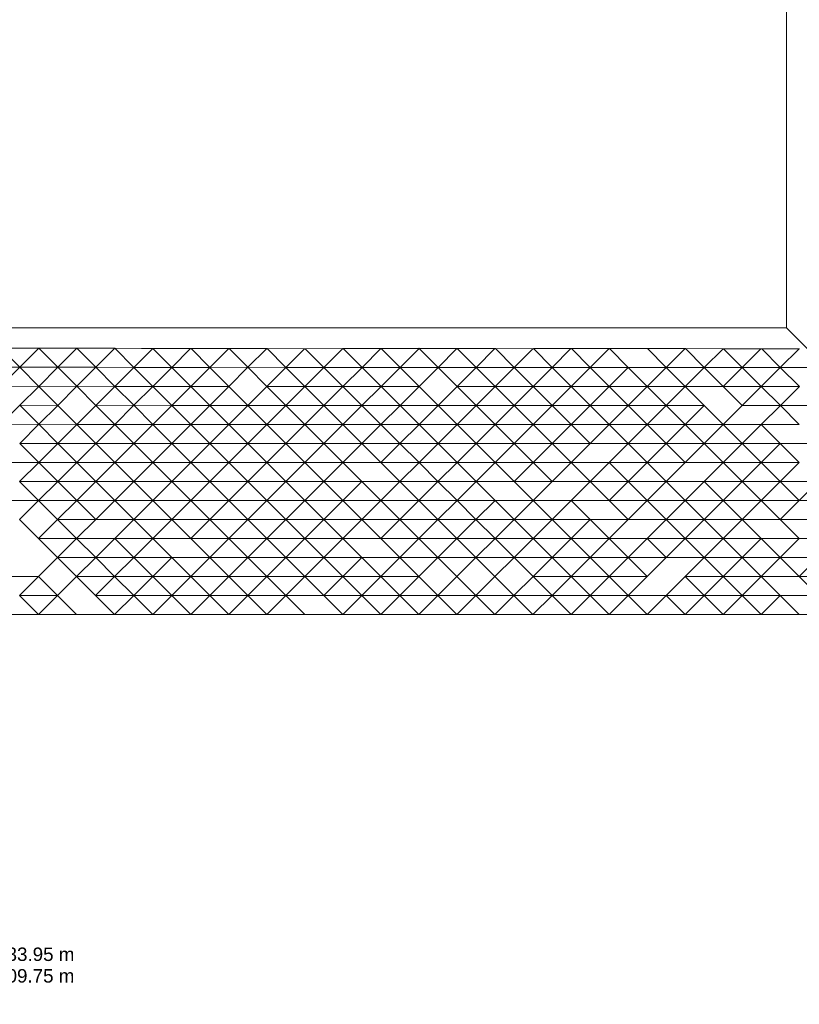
# Model space of a CAD drawing. Header units: metres. Extents: x -16.8 to 37.4, y -31.4 to 22.8.
# Tile 2 of 7: x 2.3 to 16.8, y -22.9 to -4.6. Entities that reach past the tile are written whole.
import ezdxf

# ---------------------------------------------------------------- set-up
doc = ezdxf.new("R2010")
doc.units = ezdxf.units.M
doc.linetypes.add('AUSGEZOGEN', pattern=[0])
doc.layers.add('AW_LK_ Haltung Text', color=7, linetype='AUSGEZOGEN')
doc.layers.add('Standard', color=7, linetype='AUSGEZOGEN', lineweight=13)
doc.layers.add('Text Stuetzen', color=7, linetype='AUSGEZOGEN', lineweight=18)
doc.styles.add('ARIAL', font='arial.ttf')

# ---------------------------------------------------------------- blocks, each defined once
blk = doc.blocks.new('Baugrube_$F5', base_point=(0, 0, -4.617))
at = {"layer": 'Standard', "color": 7, "linetype": 'AUSGEZOGEN', "lineweight": 13, "transparency": 33554687}
for p, q in [((19.379, 10.447), (7.786, 22.032)), ((8.262, 20.52), (8.762, 20.02)), ((8.762, 20.52), (8.762, 20.02)), ((8.762, 20.52), (9.263, 20.02)), ((8.767, 20.52), (9.263, 20.025)), ((8.762, 20.02), (8.262, 20.02)), ((8.262, 20.02), (8.762, 19.519)), ((9.263, 20.02), (8.762, 20.02)), ((8.762, 20.02), (8.762, 19.519)), ((8.762, 20.02), (9.263, 19.519)), ((9.263, 20.025), (9.263, 20.02)), ((9.263, 20.025), (9.268, 20.02)), ((9.268, 20.02), (9.263, 20.02)), ((9.263, 20.02), (9.263, 19.519)), ((9.263, 20.02), (9.764, 19.519)), ((9.268, 20.02), (9.764, 19.525)), ((28.652, 19.728), (19.379, 10.447)), ((8.262, 19.519), (7.761, 19.519)), ((7.761, 19.519), (8.262, 19.019)), ((8.762, 19.519), (8.262, 19.519)), ((8.262, 19.519), (8.262, 19.019)), ((8.262, 19.519), (8.762, 19.019)), ((9.263, 19.519), (8.762, 19.519)), ((8.762, 19.519), (8.762, 19.019)), ((8.762, 19.519), (9.263, 19.019)), ((9.764, 19.519), (9.263, 19.519)), ((9.263, 19.519), (9.263, 19.019)), ((9.263, 19.519), (9.764, 19.019)), ((9.764, 19.525), (9.764, 19.519)), ((9.764, 19.525), (9.77, 19.519)), ((9.77, 19.519), (9.764, 19.519)), ((9.764, 19.519), (9.764, 19.019)), ((9.764, 19.519), (10.264, 19.019)), ((9.77, 19.519), (10.264, 19.023)), ((7.26, 19.019), (7.761, 18.518)), ((8.262, 19.019), (7.761, 19.019)), ((7.761, 19.019), (7.761, 18.518)), ((7.761, 19.019), (8.262, 18.518)), ((8.762, 19.019), (8.262, 19.019)), ((8.262, 19.019), (8.262, 18.518)), ((8.262, 19.019), (8.762, 18.518)), ((9.263, 19.019), (8.762, 19.019)), ((8.762, 19.019), (8.762, 18.518)), ((9.764, 19.019), (9.263, 19.019)), ((9.263, 19.019), (9.263, 18.518)), ((9.263, 19.019), (9.764, 18.518)), ((10.264, 19.019), (9.764, 19.019)), ((9.764, 19.019), (9.764, 18.518)), ((9.764, 19.019), (10.264, 18.518)), ((10.264, 19.023), (10.264, 19.019)), ((10.264, 19.023), (10.268, 19.019)), ((10.268, 19.019), (10.264, 19.019)), ((10.264, 19.019), (10.264, 18.518)), ((10.264, 19.019), (10.617, 18.666)), ((10.268, 19.019), (10.617, 18.666)), ((7.26, 15.015), (3.755, 18.518)), ((6.759, 18.518), (7.26, 18.018)), ((7.761, 18.518), (7.26, 18.518)), ((7.26, 18.518), (7.26, 18.018)), ((7.26, 18.518), (7.761, 18.018)), ((8.262, 18.518), (7.761, 18.518)), ((7.761, 18.518), (7.761, 18.018)), ((7.761, 18.518), (8.262, 18.018)), ((8.762, 18.518), (8.262, 18.518)), ((8.262, 18.518), (8.262, 18.018)), ((8.262, 18.518), (8.762, 18.018)), ((9.263, 18.518), (8.762, 18.518)), ((8.762, 18.518), (8.762, 18.018)), ((8.762, 18.518), (9.263, 18.018)), ((9.764, 18.518), (9.263, 18.518)), ((9.263, 18.518), (9.263, 18.018)), ((9.263, 18.518), (9.764, 18.018)), ((10.264, 18.518), (9.764, 18.518)), ((9.764, 18.518), (9.764, 18.018)), ((9.764, 18.518), (10.264, 18.018)), ((10.763, 18.518), (10.264, 18.518)), ((10.264, 18.518), (10.264, 18.018)), ((10.264, 18.518), (10.765, 18.018)), ((10.617, 18.666), (10.763, 18.518)), ((10.763, 18.518), (10.765, 18.517)), ((10.765, 18.517), (10.765, 18.018)), ((10.765, 18.517), (11.26, 18.018)), ((7.26, 18.018), (6.759, 18.018)), ((6.759, 18.018), (6.759, 17.517)), ((7.761, 18.018), (7.26, 18.018)), ((7.26, 18.018), (7.26, 17.517)), ((7.26, 18.018), (7.761, 17.517)), ((8.262, 18.018), (7.761, 18.018)), ((7.761, 18.018), (7.761, 17.517)), ((7.761, 18.018), (8.262, 17.517)), ((8.762, 18.018), (8.262, 18.018)), ((8.262, 18.018), (8.262, 17.517)), ((8.262, 18.018), (8.762, 17.517)), ((9.263, 18.018), (8.762, 18.018)), ((8.762, 18.018), (8.762, 17.517)), ((8.762, 18.018), (9.263, 17.517)), ((9.764, 18.018), (9.263, 18.018)), ((9.263, 18.018), (9.263, 17.517)), ((9.263, 18.018), (9.764, 17.517)), ((10.264, 18.018), (9.764, 18.018)), ((9.764, 18.018), (9.764, 17.517)), ((9.764, 18.018), (10.264, 17.517)), ((10.765, 18.018), (10.264, 18.018)), ((10.264, 18.018), (10.264, 17.517)), ((10.264, 18.018), (10.765, 17.517)), ((11.26, 18.018), (10.765, 18.018)), ((10.765, 18.018), (10.765, 17.517)), ((10.765, 18.018), (11.266, 17.517)), ((11.26, 18.018), (11.266, 18.012)), ((11.266, 18.012), (11.266, 17.517)), ((11.266, 18.012), (11.761, 17.517)), ((6.259, 17.017), (5.758, 17.517)), ((6.759, 17.517), (6.759, 17.017)), ((7.26, 17.517), (6.759, 17.517)), ((6.759, 17.517), (7.26, 17.017)), ((7.761, 17.517), (7.26, 17.517)), ((7.26, 17.517), (7.26, 17.017)), ((7.26, 17.517), (7.761, 17.017)), ((8.262, 17.517), (7.761, 17.517)), ((7.761, 17.517), (7.761, 17.017)), ((7.761, 17.517), (8.262, 17.017)), ((8.762, 17.517), (8.262, 17.517)), ((8.262, 17.517), (8.262, 17.017)), ((8.262, 17.517), (8.762, 17.017)), ((9.263, 17.517), (8.762, 17.517)), ((8.762, 17.517), (8.762, 17.017)), ((8.762, 17.517), (9.263, 17.017)), ((9.764, 17.517), (9.263, 17.517)), ((9.263, 17.517), (9.263, 17.017)), ((9.263, 17.517), (9.764, 17.017)), ((10.264, 17.517), (9.764, 17.517)), ((9.764, 17.517), (9.764, 17.017)), ((9.764, 17.517), (10.264, 17.017)), ((10.765, 17.517), (10.264, 17.517)), ((10.264, 17.517), (10.264, 17.017)), ((10.264, 17.517), (10.765, 17.017)), ((11.266, 17.517), (10.765, 17.517)), ((10.765, 17.517), (10.765, 17.017)), ((10.765, 17.517), (11.266, 17.017)), ((11.761, 17.517), (11.266, 17.517)), ((11.266, 17.517), (11.266, 17.017)), ((11.266, 17.517), (11.767, 17.017)), ((11.761, 17.517), (11.767, 17.512)), ((11.767, 17.512), (11.767, 17.017)), ((11.767, 17.512), (12.261, 17.017)), ((5.758, 16.516), (5.257, 17.017)), ((6.259, 17.017), (5.758, 17.017)), ((5.758, 17.017), (5.758, 16.516)), ((5.758, 17.017), (6.259, 16.516)), ((6.759, 17.017), (6.259, 17.017)), ((6.259, 17.017), (6.259, 16.516)), ((7.26, 17.017), (6.759, 17.017)), ((6.759, 17.017), (6.759, 16.516)), ((6.759, 17.017), (7.26, 16.516)), ((7.761, 17.017), (7.26, 17.017)), ((7.26, 17.017), (7.26, 16.516)), ((7.26, 17.017), (7.761, 16.516)), ((8.262, 17.017), (7.761, 17.017)), ((7.761, 17.017), (8.262, 16.516)), ((8.762, 17.017), (8.262, 17.017)), ((8.262, 17.017), (8.262, 16.516)), ((8.262, 17.017), (8.762, 16.516)), ((9.263, 17.017), (8.762, 17.017)), ((8.762, 17.017), (8.762, 16.516)), ((8.762, 17.017), (9.263, 16.516)), ((9.764, 17.017), (9.263, 17.017)), ((9.263, 17.017), (9.263, 16.516)), ((9.263, 17.017), (9.764, 16.516)), ((10.264, 17.017), (9.764, 17.017)), ((9.764, 17.017), (9.764, 16.516)), ((9.764, 17.017), (10.264, 16.516)), ((10.765, 17.017), (10.264, 17.017)), ((10.264, 17.017), (10.264, 16.516)), ((10.264, 17.017), (10.765, 16.516)), ((11.266, 17.017), (10.765, 17.017)), ((10.765, 17.017), (10.765, 16.516)), ((10.765, 17.017), (11.266, 16.516)), ((11.767, 17.017), (11.266, 17.017)), ((11.266, 17.017), (11.266, 16.516)), ((12.261, 17.017), (11.767, 17.017)), ((11.767, 17.017), (11.767, 16.516)), ((11.767, 17.017), (12.267, 16.516)), ((12.261, 17.017), (12.267, 17.01)), ((12.267, 17.01), (12.267, 16.516)), ((12.267, 17.01), (12.758, 16.516)), ((6.259, 16.516), (5.758, 16.516)), ((6.259, 16.016), (5.758, 16.516)), ((6.759, 16.516), (6.259, 16.516)), ((6.259, 16.516), (6.259, 16.016)), ((7.26, 16.516), (6.759, 16.516)), ((6.759, 16.516), (6.759, 16.016)), ((6.759, 16.516), (7.26, 16.016)), ((7.761, 16.516), (7.26, 16.516)), ((7.26, 16.516), (7.26, 16.016)), ((7.26, 16.516), (7.761, 16.016)), ((8.262, 16.516), (7.761, 16.516)), ((7.761, 16.516), (7.761, 16.016)), ((7.761, 16.516), (8.262, 16.016)), ((8.762, 16.516), (8.262, 16.516)), ((8.262, 16.516), (8.262, 16.016)), ((8.262, 16.516), (8.762, 16.016)), ((9.263, 16.516), (8.762, 16.516)), ((8.762, 16.516), (8.762, 16.016)), ((8.762, 16.516), (9.263, 16.016)), ((9.764, 16.516), (9.263, 16.516)), ((9.263, 16.516), (9.263, 16.016)), ((9.263, 16.516), (9.764, 16.016)), ((10.264, 16.516), (9.764, 16.516)), ((9.764, 16.516), (9.764, 16.016)), ((9.764, 16.516), (10.264, 16.016)), ((10.765, 16.516), (10.264, 16.516)), ((10.264, 16.516), (10.264, 16.016)), ((10.264, 16.516), (10.765, 16.016)), ((11.266, 16.516), (10.765, 16.516)), ((10.765, 16.516), (10.765, 16.016)), ((10.765, 16.516), (11.266, 16.016)), ((11.767, 16.516), (11.266, 16.516)), ((11.266, 16.516), (11.266, 16.016)), ((11.266, 16.516), (11.767, 16.016)), ((12.267, 16.516), (11.767, 16.516)), ((11.767, 16.516), (11.767, 16.016)), ((11.767, 16.516), (12.267, 16.016)), ((12.758, 16.516), (12.267, 16.516)), ((12.267, 16.516), (12.267, 16.016)), ((12.267, 16.516), (12.768, 16.016)), ((12.758, 16.516), (12.768, 16.507)), ((12.768, 16.507), (12.768, 16.016)), ((12.768, 16.507), (13.261, 16.016)), ((6.759, 15.515), (6.259, 16.016)), ((6.759, 16.016), (6.759, 15.515)), ((7.26, 16.016), (6.759, 16.016)), ((6.759, 16.016), (7.26, 15.515)), ((7.761, 16.016), (7.26, 16.016)), ((7.26, 16.016), (7.26, 15.515)), ((7.26, 16.016), (7.761, 15.515)), ((8.262, 16.016), (7.761, 16.016)), ((7.761, 16.016), (7.761, 15.515)), ((7.761, 16.016), (8.262, 15.515)), ((8.762, 16.016), (8.262, 16.016)), ((8.262, 16.016), (8.262, 15.515)), ((8.262, 16.016), (8.762, 15.515)), ((9.263, 16.016), (8.762, 16.016)), ((8.762, 16.016), (8.762, 15.515)), ((8.762, 16.016), (9.263, 15.515)), ((9.764, 16.016), (9.263, 16.016)), ((9.263, 16.016), (9.263, 15.515)), ((9.263, 16.016), (9.764, 15.515)), ((10.264, 16.016), (9.764, 16.016)), ((9.764, 16.016), (9.764, 15.515)), ((9.764, 16.016), (10.264, 15.515)), ((10.765, 16.016), (10.264, 16.016)), ((10.264, 16.016), (10.264, 15.515)), ((10.264, 16.016), (10.765, 15.515)), ((11.266, 16.016), (10.765, 16.016)), ((10.765, 16.016), (10.765, 15.515)), ((10.765, 16.016), (11.266, 15.515)), ((11.767, 16.016), (11.266, 16.016)), ((11.266, 16.016), (11.266, 15.515)), ((11.266, 16.016), (11.767, 15.515)), ((12.267, 16.016), (11.767, 16.016)), ((11.767, 16.016), (11.767, 15.515)), ((11.767, 16.016), (12.267, 15.515)), ((12.768, 16.016), (12.267, 16.016)), ((12.267, 16.016), (12.267, 15.515)), ((12.267, 16.016), (12.768, 15.515)), ((13.261, 16.016), (12.768, 16.016)), ((12.768, 16.016), (12.768, 15.515)), ((12.768, 16.016), (13.269, 15.515)), ((13.261, 16.016), (13.269, 16.008)), ((13.269, 16.008), (13.269, 15.515)), ((13.269, 16.008), (13.768, 15.515)), ((7.26, 15.515), (6.759, 15.515)), ((7.26, 15.015), (6.759, 15.515)), ((7.761, 15.515), (7.26, 15.515)), ((7.26, 15.515), (7.26, 15.015)), ((7.26, 15.515), (7.761, 15.015)), ((8.262, 15.515), (7.761, 15.515)), ((7.761, 15.515), (7.761, 15.015)), ((7.761, 15.515), (8.262, 15.015)), ((8.762, 15.015), (8.262, 15.515)), ((8.262, 15.515), (8.262, 15.015)), ((8.762, 15.515), (8.762, 15.015)), ((9.263, 15.515), (8.762, 15.515)), ((8.762, 15.515), (9.263, 15.015)), ((9.764, 15.515), (9.263, 15.515)), ((9.263, 15.515), (9.263, 15.015)), ((9.263, 15.515), (9.764, 15.015)), ((10.264, 15.515), (9.764, 15.515)), ((9.764, 15.515), (9.764, 15.015)), ((9.764, 15.515), (10.264, 15.015)), ((10.765, 15.515), (10.264, 15.515)), ((10.264, 15.515), (10.264, 15.015)), ((10.264, 15.515), (10.765, 15.015)), ((11.266, 15.515), (10.765, 15.515)), ((10.765, 15.515), (10.765, 15.015)), ((10.765, 15.515), (11.266, 15.015)), ((11.767, 15.515), (11.266, 15.515)), ((11.266, 15.515), (11.266, 15.015)), ((11.266, 15.515), (11.767, 15.015)), ((12.267, 15.515), (11.767, 15.515)), ((11.767, 15.515), (11.767, 15.015)), ((11.767, 15.515), (12.267, 15.015)), ((12.768, 15.515), (12.267, 15.515)), ((12.267, 15.515), (12.267, 15.015)), ((12.267, 15.515), (12.768, 15.015)), ((13.269, 15.515), (12.768, 15.515)), ((12.768, 15.515), (12.768, 15.015)), ((12.768, 15.515), (13.269, 15.015)), ((13.768, 15.515), (13.269, 15.515)), ((13.269, 15.515), (13.269, 15.015)), ((13.269, 15.515), (13.769, 15.015)), ((13.768, 15.515), (13.769, 15.514)), ((13.769, 15.514), (13.769, 15.015)), ((13.769, 15.514), (13.994, 15.291)), ((13.994, 15.291), (14.27, 15.015)), ((13.994, 15.291), (14.27, 15.017)), ((7.761, 15.015), (7.26, 15.015)), ((7.761, 14.514), (7.26, 15.015)), ((7.761, 14.514), (7.26, 15.015)), ((8.262, 15.015), (7.761, 15.015)), ((7.761, 15.015), (7.761, 14.514)), ((7.761, 15.015), (8.262, 14.514)), ((8.762, 15.015), (8.262, 15.015)), ((8.262, 15.015), (8.262, 14.514)), ((8.262, 15.015), (8.762, 14.514)), ((9.263, 15.015), (8.762, 15.015)), ((8.762, 15.015), (8.762, 14.514)), ((8.762, 15.015), (9.263, 14.514)), ((9.764, 15.015), (9.263, 15.015)), ((9.263, 15.015), (9.263, 14.514)), ((9.263, 15.015), (9.764, 14.514)), ((10.264, 15.015), (9.764, 15.015)), ((9.764, 15.015), (9.764, 14.514)), ((9.764, 15.015), (10.264, 14.514)), ((10.765, 15.015), (10.264, 15.015)), ((10.264, 15.015), (10.264, 14.514)), ((10.264, 15.015), (10.765, 14.514)), ((11.266, 15.015), (10.765, 15.015)), ((10.765, 15.015), (10.765, 14.514)), ((10.765, 15.015), (11.266, 14.514)), ((11.767, 15.015), (11.266, 15.015)), ((11.266, 15.015), (11.266, 14.514)), ((11.266, 15.015), (11.767, 14.514)), ((12.267, 15.015), (11.767, 15.015)), ((11.767, 15.015), (11.767, 14.514)), ((11.767, 15.015), (12.267, 14.514)), ((12.768, 15.015), (12.267, 15.015)), ((12.267, 15.015), (12.267, 14.514)), ((12.267, 15.015), (12.768, 14.514)), ((13.269, 15.015), (12.768, 15.015)), ((12.768, 15.015), (12.768, 14.514)), ((12.768, 15.015), (13.269, 14.514)), ((13.769, 15.015), (13.269, 15.015)), ((13.269, 15.015), (13.269, 14.514)), ((13.269, 15.015), (13.769, 14.514)), ((14.27, 15.015), (13.769, 15.015)), ((13.769, 15.015), (13.769, 14.514)), ((13.769, 15.015), (14.27, 14.514)), ((14.27, 15.017), (14.27, 15.015)), ((14.27, 15.017), (14.272, 15.015)), ((14.272, 15.015), (14.27, 15.015)), ((14.27, 15.015), (14.27, 14.514)), ((14.27, 15.015), (14.383, 14.902)), ((14.272, 15.015), (14.383, 14.902)), ((14.383, 14.902), (14.765, 14.514)), ((8.262, 14.514), (7.761, 14.514)), ((8.262, 14.014), (7.761, 14.514)), ((11.266, 11.011), (7.761, 14.514)), ((8.762, 14.514), (8.262, 14.514)), ((8.262, 14.514), (8.262, 14.014)), ((8.262, 14.514), (8.762, 14.014)), ((9.263, 14.514), (8.762, 14.514)), ((8.762, 14.514), (8.762, 14.014)), ((8.762, 14.514), (9.263, 14.014)), ((9.764, 14.514), (9.263, 14.514)), ((9.263, 14.514), (9.263, 14.014)), ((9.263, 14.514), (9.764, 14.014)), ((10.264, 14.514), (9.764, 14.514)), ((9.764, 14.514), (9.764, 14.014)), ((9.764, 14.514), (10.264, 14.014)), ((10.765, 14.514), (10.264, 14.514)), ((10.264, 14.514), (10.264, 14.014)), ((10.264, 14.514), (10.765, 14.014)), ((11.266, 14.514), (10.765, 14.514)), ((10.765, 14.514), (10.765, 14.014)), ((10.765, 14.514), (11.266, 14.014)), ((11.767, 14.514), (11.266, 14.514)), ((11.266, 14.514), (11.266, 14.014)), ((11.266, 14.514), (11.767, 14.014)), ((12.267, 14.514), (11.767, 14.514)), ((11.767, 14.514), (11.767, 14.014)), ((11.767, 14.514), (12.267, 14.014)), ((12.768, 14.514), (12.267, 14.514)), ((12.267, 14.514), (12.267, 14.014)), ((12.267, 14.514), (12.768, 14.014)), ((13.269, 14.514), (12.768, 14.514)), ((12.768, 14.514), (12.768, 14.014)), ((12.768, 14.514), (13.269, 14.014)), ((13.769, 14.514), (13.269, 14.514)), ((13.269, 14.514), (13.269, 14.014)), ((13.269, 14.514), (13.769, 14.014)), ((14.27, 14.514), (13.769, 14.514)), ((13.769, 14.514), (13.769, 14.014)), ((14.765, 14.514), (14.27, 14.514)), ((14.27, 14.514), (14.27, 14.014)), ((14.27, 14.514), (14.771, 14.014)), ((14.765, 14.514), (14.771, 14.508)), ((14.771, 14.508), (14.771, 14.014)), ((14.771, 14.508), (15.264, 14.014)), ((8.762, 14.014), (8.262, 14.014)), ((8.762, 13.513), (8.262, 14.014)), ((9.263, 14.014), (8.762, 14.014)), ((8.762, 14.014), (8.762, 13.513)), ((8.762, 14.014), (9.263, 13.513)), ((9.764, 14.014), (9.263, 14.014)), ((9.263, 14.014), (9.263, 13.513)), ((9.263, 14.014), (9.764, 13.513)), ((10.264, 14.014), (9.764, 14.014)), ((9.764, 14.014), (9.764, 13.513)), ((9.764, 14.014), (10.264, 13.513)), ((10.765, 14.014), (10.264, 14.014)), ((10.264, 14.014), (10.264, 13.513)), ((10.264, 14.014), (10.765, 13.513)), ((11.266, 14.014), (10.765, 14.014)), ((10.765, 14.014), (10.765, 13.513)), ((10.765, 14.014), (11.266, 13.513)), ((11.767, 14.014), (11.266, 14.014)), ((11.266, 14.014), (11.266, 13.513)), ((11.266, 14.014), (11.767, 13.513)), ((12.267, 13.513), (11.767, 14.014)), ((11.767, 14.014), (11.767, 13.513)), ((12.267, 14.014), (12.267, 13.513)), ((12.768, 14.014), (12.267, 14.014)), ((12.267, 14.014), (12.768, 13.513)), ((13.269, 14.014), (12.768, 14.014)), ((12.768, 14.014), (12.768, 13.513)), ((12.768, 14.014), (13.269, 13.513)), ((13.769, 14.014), (13.269, 14.014)), ((13.269, 14.014), (13.269, 13.513)), ((13.269, 14.014), (13.769, 13.513)), ((14.27, 14.014), (13.769, 14.014)), ((13.769, 14.014), (13.769, 13.513)), ((13.769, 14.014), (14.27, 13.513)), ((14.771, 14.014), (14.27, 14.014)), ((14.27, 14.014), (14.27, 13.513)), ((14.27, 14.014), (14.771, 13.513)), ((15.264, 14.014), (14.771, 14.014)), ((14.771, 14.014), (14.771, 13.513)), ((14.771, 14.014), (15.271, 13.513)), ((15.264, 14.014), (15.271, 14.007)), ((15.271, 14.007), (15.271, 13.513)), ((15.271, 14.007), (15.764, 13.513)), ((9.263, 13.513), (8.762, 13.513)), ((9.263, 13.013), (8.762, 13.513)), ((9.764, 13.513), (9.263, 13.513)), ((9.263, 13.513), (9.263, 13.013)), ((9.263, 13.513), (9.764, 13.013)), ((10.264, 13.513), (9.764, 13.513)), ((9.764, 13.513), (9.764, 13.013)), ((9.764, 13.513), (10.264, 13.013)), ((10.765, 13.513), (10.264, 13.513)), ((10.264, 13.513), (10.264, 13.013)), ((10.264, 13.513), (10.765, 13.013)), ((11.266, 13.513), (10.765, 13.513)), ((10.765, 13.513), (10.765, 13.013)), ((10.765, 13.513), (11.266, 13.013)), ((11.767, 13.513), (11.266, 13.513)), ((11.266, 13.513), (11.266, 13.013)), ((11.266, 13.513), (11.767, 13.013)), ((12.267, 13.513), (11.767, 13.513)), ((11.767, 13.513), (11.767, 13.013)), ((11.767, 13.513), (12.267, 13.013)), ((12.768, 13.513), (12.267, 13.513)), ((12.267, 13.513), (12.267, 13.013)), ((12.267, 13.513), (12.768, 13.013)), ((13.269, 13.513), (12.768, 13.513)), ((12.768, 13.513), (12.768, 13.013)), ((12.768, 13.513), (13.269, 13.013)), ((13.769, 13.513), (13.269, 13.513)), ((13.269, 13.513), (13.269, 13.013)), ((13.269, 13.513), (13.769, 13.013)), ((14.27, 13.513), (13.769, 13.513)), ((13.769, 13.513), (13.769, 13.013)), ((13.769, 13.513), (14.27, 13.013)), ((14.771, 13.513), (14.27, 13.513)), ((14.27, 13.513), (14.27, 13.013)), ((14.27, 13.513), (14.771, 13.013)), ((15.271, 13.513), (14.771, 13.513)), ((14.771, 13.513), (14.771, 13.013)), ((14.771, 13.513), (15.271, 13.013)), ((15.764, 13.513), (15.271, 13.513)), ((15.271, 13.513), (15.271, 13.013)), ((15.271, 13.513), (15.772, 13.013)), ((15.764, 13.513), (15.772, 13.506)), ((15.772, 13.506), (15.772, 13.013)), ((15.772, 13.506), (16.266, 13.013)), ((9.764, 12.512), (9.263, 13.013)), ((9.764, 13.013), (9.764, 12.512)), ((10.264, 13.013), (9.764, 13.013)), ((9.764, 13.013), (10.264, 12.512)), ((10.765, 13.013), (10.264, 13.013)), ((10.264, 13.013), (10.264, 12.512)), ((10.264, 13.013), (10.765, 12.512)), ((11.266, 12.512), (10.765, 13.013)), ((10.765, 13.013), (10.765, 12.512)), ((11.266, 13.013), (11.266, 12.512)), ((11.767, 13.013), (11.266, 13.013)), ((11.266, 13.013), (11.767, 12.512)), ((12.267, 13.013), (11.767, 13.013)), ((11.767, 13.013), (11.767, 12.512)), ((11.767, 13.013), (12.267, 12.512)), ((12.768, 13.013), (12.267, 13.013)), ((12.267, 13.013), (12.267, 12.512)), ((12.267, 13.013), (12.768, 12.512)), ((13.269, 13.013), (12.768, 13.013)), ((12.768, 13.013), (12.768, 12.512)), ((12.768, 13.013), (13.269, 12.512)), ((13.769, 13.013), (13.269, 13.013)), ((13.269, 13.013), (13.269, 12.512)), ((13.269, 13.013), (13.769, 12.512)), ((14.27, 13.013), (13.769, 13.013)), ((13.769, 13.013), (13.769, 12.512)), ((13.769, 13.013), (14.27, 12.512)), ((14.771, 13.013), (14.27, 13.013)), ((14.27, 13.013), (14.27, 12.512)), ((14.27, 13.013), (14.771, 12.512)), ((15.271, 13.013), (14.771, 13.013)), ((14.771, 13.013), (14.771, 12.512)), ((14.771, 13.013), (15.271, 12.512)), ((15.772, 13.013), (15.271, 13.013)), ((15.271, 13.013), (15.271, 12.512)), ((15.271, 13.013), (15.772, 12.512)), ((16.266, 13.013), (15.772, 13.013)), ((15.772, 13.013), (15.772, 12.512)), ((15.772, 13.013), (16.273, 12.512)), ((16.266, 13.013), (16.273, 13.006)), ((16.273, 13.006), (16.273, 12.512)), ((16.273, 13.006), (16.768, 12.512)), ((10.264, 12.512), (9.764, 12.512)), ((10.264, 12.012), (9.764, 12.512)), ((10.765, 12.512), (10.264, 12.512)), ((10.264, 12.512), (10.264, 12.012)), ((10.264, 12.512), (10.765, 12.012)), ((11.266, 12.512), (10.765, 12.512)), ((10.765, 12.512), (10.765, 12.012)), ((10.765, 12.512), (11.266, 12.012)), ((11.767, 12.512), (11.266, 12.512)), ((11.266, 12.512), (11.266, 12.012)), ((11.266, 12.512), (11.767, 12.012)), ((12.267, 12.512), (11.767, 12.512)), ((11.767, 12.512), (11.767, 12.012)), ((11.767, 12.512), (12.267, 12.012)), ((12.768, 12.512), (12.267, 12.512)), ((12.267, 12.512), (12.267, 12.012)), ((12.267, 12.512), (12.768, 12.012)), ((13.269, 12.512), (12.768, 12.512)), ((12.768, 12.512), (12.768, 12.012)), ((12.768, 12.512), (13.269, 12.012)), ((13.769, 12.512), (13.269, 12.512)), ((13.269, 12.512), (13.269, 12.012)), ((13.269, 12.512), (13.769, 12.012)), ((14.27, 12.512), (13.769, 12.512)), ((13.769, 12.512), (13.769, 12.012)), ((13.769, 12.512), (14.27, 12.012)), ((14.771, 12.512), (14.27, 12.512)), ((14.27, 12.512), (14.27, 12.012)), ((14.27, 12.512), (14.771, 12.012)), ((15.271, 12.512), (14.771, 12.512)), ((14.771, 12.512), (14.771, 12.012)), ((14.771, 12.512), (15.271, 12.012)), ((15.772, 12.512), (15.271, 12.512)), ((15.271, 12.512), (15.271, 12.012)), ((15.271, 12.512), (15.772, 12.012)), ((16.273, 12.512), (15.772, 12.512)), ((15.772, 12.512), (15.772, 12.012)), ((15.772, 12.512), (16.273, 12.012)), ((16.768, 12.512), (16.273, 12.512)), ((16.273, 12.512), (16.273, 12.012)), ((16.273, 12.512), (16.774, 12.012)), ((16.768, 12.512), (16.774, 12.507)), ((16.774, 12.507), (16.774, 12.012)), ((16.774, 12.507), (17.274, 12.008)), ((10.765, 12.012), (10.264, 12.012)), ((10.765, 11.511), (10.264, 12.012)), ((11.266, 12.012), (10.765, 12.012)), ((10.765, 12.012), (10.765, 11.511)), ((10.765, 12.012), (11.266, 11.511)), ((11.767, 12.012), (11.266, 12.012)), ((11.266, 12.012), (11.266, 11.511)), ((12.267, 12.012), (11.767, 12.012)), ((11.767, 12.012), (11.767, 11.511)), ((11.767, 12.012), (12.267, 11.511)), ((12.768, 12.012), (12.267, 12.012)), ((12.267, 12.012), (12.267, 11.511)), ((12.267, 12.012), (12.768, 11.511)), ((13.269, 12.012), (12.768, 12.012)), ((12.768, 12.012), (12.768, 11.511)), ((12.768, 12.012), (13.269, 11.511)), ((13.769, 11.511), (13.269, 12.012)), ((13.269, 12.012), (13.269, 11.511)), ((13.769, 12.012), (13.769, 11.511)), ((14.27, 12.012), (13.769, 12.012)), ((13.769, 12.012), (14.27, 11.511)), ((14.771, 12.012), (14.27, 12.012)), ((14.27, 12.012), (14.27, 11.511)), ((14.27, 12.012), (14.771, 11.511)), ((15.271, 12.012), (14.771, 12.012)), ((14.771, 12.012), (14.771, 11.511)), ((14.771, 12.012), (15.271, 11.511)), ((15.772, 12.012), (15.271, 12.012)), ((15.271, 12.012), (15.271, 11.511)), ((15.271, 12.012), (15.772, 11.511)), ((16.273, 12.012), (15.772, 12.012)), ((15.772, 12.012), (15.772, 11.511)), ((15.772, 12.012), (16.273, 11.511)), ((16.774, 12.012), (16.273, 12.012)), ((16.273, 12.012), (16.273, 11.511)), ((16.273, 12.012), (16.774, 11.511)), ((17.274, 11.511), (16.774, 12.012)), ((16.774, 12.012), (16.774, 11.511)), ((17.274, 12.008), (17.274, 11.511)), ((17.274, 12.008), (17.771, 11.511)), ((11.266, 11.511), (10.765, 11.511)), ((11.266, 11.011), (10.765, 11.511)), ((11.767, 11.511), (11.266, 11.511)), ((11.266, 11.511), (11.266, 11.011)), ((11.266, 11.511), (11.767, 11.011)), ((12.267, 11.511), (11.767, 11.511)), ((11.767, 11.511), (11.767, 11.011)), ((12.768, 11.511), (12.267, 11.511)), ((12.267, 11.511), (12.267, 11.011)), ((12.267, 11.511), (12.768, 11.011)), ((13.269, 11.511), (12.768, 11.511)), ((12.768, 11.511), (12.768, 11.011)), ((12.768, 11.511), (13.269, 11.011)), ((13.769, 11.511), (13.269, 11.511)), ((13.269, 11.511), (13.269, 11.011)), ((13.269, 11.511), (13.769, 11.011)), ((14.27, 11.511), (13.769, 11.511)), ((13.769, 11.511), (13.769, 11.011)), ((13.769, 11.511), (14.27, 11.011)), ((14.771, 11.511), (14.27, 11.511)), ((14.27, 11.511), (14.771, 11.011)), ((15.271, 11.511), (14.771, 11.511)), ((14.771, 11.511), (14.771, 11.011)), ((14.771, 11.511), (15.271, 11.011)), ((15.772, 11.511), (15.271, 11.511)), ((15.271, 11.511), (15.772, 11.011)), ((16.273, 11.511), (15.772, 11.511)), ((15.772, 11.511), (15.772, 11.011)), ((15.772, 11.511), (16.273, 11.011)), ((16.774, 11.511), (16.273, 11.511)), ((16.273, 11.511), (16.273, 11.011)), ((16.273, 11.511), (16.774, 11.011)), ((17.274, 11.511), (16.774, 11.511)), ((16.774, 11.511), (16.774, 11.011)), ((16.774, 11.511), (17.274, 11.011)), ((17.771, 11.511), (17.274, 11.511)), ((17.274, 11.511), (17.274, 11.011)), ((17.274, 11.511), (17.775, 11.011)), ((17.771, 11.511), (17.775, 11.508)), ((17.775, 11.508), (17.775, 11.011)), ((17.775, 11.508), (18.268, 11.011)), ((11.767, 11.011), (11.266, 11.011)), ((11.767, 10.51), (11.266, 11.011)), ((11.767, 10.51), (11.266, 11.011)), ((12.267, 11.011), (11.767, 11.011)), ((11.767, 11.011), (11.767, 10.51)), ((11.767, 11.011), (12.267, 10.51)), ((12.768, 11.011), (12.267, 11.011)), ((12.267, 11.011), (12.267, 10.51)), ((13.269, 11.011), (12.768, 11.011)), ((12.768, 11.011), (12.768, 10.51)), ((12.768, 11.011), (13.269, 10.51)), ((13.769, 11.011), (13.269, 11.011)), ((13.269, 11.011), (13.269, 10.51)), ((13.269, 11.011), (13.769, 10.51)), ((14.27, 11.011), (13.769, 11.011)), ((13.769, 11.011), (13.769, 10.51)), ((13.769, 11.011), (14.27, 10.51)), ((14.771, 11.011), (14.27, 11.011)), ((14.27, 11.011), (14.27, 10.51)), ((14.27, 11.011), (14.771, 10.51)), ((15.271, 11.011), (14.771, 11.011)), ((14.771, 11.011), (14.771, 10.51)), ((14.771, 11.011), (15.271, 10.51)), ((15.772, 11.011), (15.271, 11.011)), ((15.271, 11.011), (15.271, 10.51)), ((15.271, 11.011), (15.772, 10.51)), ((16.273, 11.011), (15.772, 11.011)), ((15.772, 11.011), (15.772, 10.51)), ((15.772, 11.011), (16.273, 10.51)), ((16.774, 11.011), (16.273, 11.011)), ((16.273, 11.011), (16.273, 10.51)), ((16.273, 11.011), (16.774, 10.51)), ((17.274, 11.011), (16.774, 11.011)), ((16.774, 11.011), (16.774, 10.51)), ((16.774, 11.011), (17.274, 10.51)), ((17.775, 11.011), (17.274, 11.011)), ((17.274, 11.011), (17.274, 10.51)), ((17.274, 11.011), (17.775, 10.51)), ((18.268, 11.011), (17.775, 11.011)), ((17.775, 11.011), (17.775, 10.51)), ((17.775, 11.011), (18.276, 10.51)), ((18.268, 11.011), (18.276, 11.003)), ((18.276, 11.003), (18.276, 10.51)), ((18.276, 11.003), (18.767, 10.51)), ((12.267, 10.51), (11.767, 10.51)), ((12.267, 10.01), (11.767, 10.51)), ((15.271, 7.007), (11.767, 10.51)), ((12.768, 10.51), (12.267, 10.51)), ((12.267, 10.51), (12.267, 10.01)), ((12.267, 10.51), (12.768, 10.01)), ((13.269, 10.51), (12.768, 10.51)), ((12.768, 10.51), (12.768, 10.01)), ((12.768, 10.51), (13.269, 10.01)), ((13.769, 10.51), (13.269, 10.51)), ((13.269, 10.51), (13.269, 10.01)), ((13.269, 10.51), (13.769, 10.01)), ((14.27, 10.51), (13.769, 10.51)), ((13.769, 10.51), (13.769, 10.01)), ((13.769, 10.51), (14.27, 10.01)), ((14.771, 10.01), (14.27, 10.51)), ((14.27, 10.51), (14.27, 10.01)), ((14.771, 10.51), (14.771, 10.01)), ((15.271, 10.51), (14.771, 10.51)), ((14.771, 10.51), (15.271, 10.01)), ((15.772, 10.51), (15.271, 10.51)), ((15.271, 10.51), (15.271, 10.01)), ((15.271, 10.51), (15.772, 10.01)), ((16.273, 10.51), (15.772, 10.51)), ((15.772, 10.51), (15.772, 10.01)), ((15.772, 10.51), (16.273, 10.01)), ((16.774, 10.51), (16.273, 10.51)), ((16.273, 10.51), (16.273, 10.01)), ((16.273, 10.51), (16.774, 10.01)), ((17.274, 10.51), (16.774, 10.51)), ((16.774, 10.51), (16.774, 10.01)), ((16.774, 10.51), (17.274, 10.01)), ((17.274, 10.01), (17.274, 10.51)), ((17.775, 10.51), (17.775, 10.01)), ((18.276, 10.51), (17.775, 10.51)), ((17.775, 10.51), (18.276, 10.01)), ((18.767, 10.51), (18.276, 10.51)), ((18.276, 10.51), (18.276, 10.01)), ((18.276, 10.51), (18.776, 10.01)), ((18.767, 10.51), (18.776, 10.501)), ((18.776, 10.501), (18.776, 10.01)), ((18.776, 10.501), (19.269, 10.01)), ((19.379, 10.447), (19.379, 9.9)), ((12.768, 10.01), (12.267, 10.01)), ((12.768, 9.509), (12.267, 10.01)), ((13.269, 10.01), (12.768, 10.01)), ((12.768, 10.01), (12.768, 9.509)), ((12.768, 10.01), (13.269, 9.509)), ((13.769, 10.01), (13.269, 10.01)), ((13.269, 10.01), (13.269, 9.509)), ((13.269, 10.01), (13.769, 9.509)), ((14.27, 10.01), (13.769, 10.01)), ((13.769, 10.01), (13.769, 9.509)), ((13.769, 10.01), (14.27, 9.509)), ((14.771, 10.01), (14.27, 10.01)), ((14.27, 10.01), (14.27, 9.509)), ((14.27, 10.01), (14.771, 9.509)), ((15.271, 10.01), (14.771, 10.01)), ((14.771, 10.01), (15.271, 9.509)), ((15.772, 10.01), (15.271, 10.01)), ((15.271, 10.01), (15.271, 9.509)), ((15.271, 10.01), (15.772, 9.509)), ((16.273, 10.01), (15.772, 10.01)), ((15.772, 10.01), (15.772, 9.509)), ((15.772, 10.01), (16.273, 9.509)), ((16.774, 10.01), (16.273, 10.01)), ((16.273, 10.01), (16.774, 9.509)), ((17.274, 10.01), (16.774, 10.01)), ((16.774, 10.01), (16.774, 9.509)), ((16.774, 10.01), (17.274, 9.509)), ((17.775, 10.01), (17.274, 10.01)), ((17.274, 10.01), (17.274, 9.509)), ((17.274, 10.01), (17.775, 9.509)), ((18.276, 10.01), (17.775, 10.01)), ((17.775, 10.01), (18.276, 9.509)), ((18.776, 10.01), (18.276, 10.01)), ((18.276, 10.01), (18.276, 9.509)), ((18.276, 10.01), (18.776, 9.509)), ((19.269, 10.01), (18.776, 10.01)), ((18.776, 10.01), (18.776, 9.509)), ((18.776, 10.01), (19.277, 9.509)), ((19.269, 10.01), (19.277, 10.002)), ((13.269, 9.509), (12.768, 9.509)), ((13.269, 9.009), (12.768, 9.509)), ((13.769, 9.509), (13.269, 9.509)), ((13.269, 9.509), (13.269, 9.009)), ((13.269, 9.509), (13.769, 9.009)), ((14.27, 9.509), (13.769, 9.509)), ((13.769, 9.509), (13.769, 9.009)), ((13.769, 9.509), (14.27, 9.009)), ((14.771, 9.509), (14.27, 9.509)), ((14.27, 9.509), (14.27, 9.009)), ((14.27, 9.509), (14.771, 9.009)), ((15.271, 9.509), (14.771, 9.509)), ((14.771, 9.509), (14.771, 9.009)), ((14.771, 9.509), (15.271, 9.009)), ((15.772, 9.509), (15.271, 9.509)), ((15.271, 9.509), (15.271, 9.009)), ((15.271, 9.509), (15.772, 9.009)), ((16.273, 9.509), (15.772, 9.509)), ((15.772, 9.509), (15.772, 9.009)), ((15.772, 9.509), (16.273, 9.009)), ((16.774, 9.509), (16.273, 9.509)), ((16.273, 9.509), (16.273, 9.009)), ((16.273, 9.509), (16.774, 9.009)), ((17.274, 9.509), (16.774, 9.509)), ((16.774, 9.509), (16.774, 9.009)), ((16.774, 9.509), (17.274, 9.009)), ((17.775, 9.509), (17.274, 9.509)), ((17.274, 9.509), (17.274, 9.009)), ((17.274, 9.509), (17.775, 9.009)), ((18.276, 9.509), (17.775, 9.509)), ((17.775, 9.509), (17.775, 9.009)), ((17.775, 9.509), (18.276, 9.009)), ((18.776, 9.509), (18.276, 9.509)), ((18.276, 9.509), (18.276, 9.009)), ((18.276, 9.509), (18.776, 9.009)), ((13.769, 9.009), (13.269, 9.009)), ((13.769, 8.508), (13.269, 9.009)), ((14.27, 9.009), (13.769, 9.009)), ((13.769, 9.009), (13.769, 8.508)), ((13.769, 9.009), (14.27, 8.508)), ((14.771, 9.009), (14.27, 9.009)), ((15.271, 9.009), (14.771, 9.009)), ((14.771, 9.009), (15.271, 8.508)), ((15.772, 9.009), (15.271, 9.009)), ((15.271, 9.009), (15.271, 8.508)), ((15.271, 9.009), (15.772, 8.508)), ((16.273, 9.009), (15.772, 9.009)), ((15.772, 9.009), (15.772, 8.508)), ((15.772, 9.009), (16.273, 8.508)), ((16.774, 9.009), (16.273, 9.009)), ((16.273, 9.009), (16.273, 8.508)), ((16.273, 9.009), (16.774, 8.508)), ((17.274, 9.009), (16.774, 9.009)), ((16.774, 9.009), (16.774, 8.508)), ((16.774, 9.009), (17.274, 8.508)), ((17.775, 9.009), (17.274, 9.009)), ((17.274, 9.009), (17.274, 8.508)), ((17.274, 9.009), (17.775, 8.508)), ((18.276, 8.508), (17.775, 9.009)), ((17.775, 9.009), (17.775, 8.508)), ((14.27, 8.508), (13.769, 8.508)), ((14.27, 8.008), (13.769, 8.508)), ((14.771, 8.508), (14.27, 8.508)), ((14.27, 8.508), (14.27, 8.008)), ((14.27, 8.508), (14.771, 8.008)), ((15.271, 8.508), (14.771, 8.508)), ((14.771, 8.508), (14.771, 8.008)), ((14.771, 8.508), (15.271, 8.008)), ((15.772, 8.508), (15.271, 8.508)), ((15.271, 8.508), (15.271, 8.008)), ((15.271, 8.508), (15.772, 8.008)), ((16.273, 8.508), (15.772, 8.508)), ((15.772, 8.508), (15.772, 8.008)), ((15.772, 8.508), (16.273, 8.008)), ((16.774, 8.508), (16.273, 8.508)), ((16.273, 8.508), (16.273, 8.008)), ((16.273, 8.508), (16.774, 8.008)), ((17.274, 8.508), (16.774, 8.508)), ((16.774, 8.508), (16.774, 8.008)), ((16.774, 8.508), (17.274, 8.008)), ((17.775, 8.508), (17.274, 8.508)), ((17.274, 8.508), (17.274, 8.008)), ((17.274, 8.508), (17.775, 8.008)), ((14.771, 8.008), (14.27, 8.008)), ((14.771, 7.507), (14.27, 8.008)), ((15.271, 8.008), (14.771, 8.008)), ((14.771, 8.008), (14.771, 7.507)), ((14.771, 8.008), (15.271, 7.507)), ((15.772, 8.008), (15.271, 8.008)), ((15.271, 8.008), (15.271, 7.507)), ((15.271, 8.008), (15.772, 7.507)), ((16.273, 8.008), (15.772, 8.008)), ((15.772, 8.008), (15.772, 7.507)), ((15.772, 8.008), (16.273, 7.507)), ((16.774, 7.507), (16.273, 8.008)), ((16.273, 8.008), (16.273, 7.507)), ((16.774, 8.008), (16.774, 7.507)), ((17.274, 8.008), (16.774, 8.008)), ((16.774, 8.008), (17.274, 7.507)), ((17.775, 8.008), (17.274, 8.008)), ((17.274, 8.008), (17.775, 7.507)), ((15.271, 7.507), (14.771, 7.507)), ((15.271, 7.007), (14.771, 7.507)), ((15.772, 7.507), (15.271, 7.507)), ((15.271, 7.507), (15.271, 7.007)), ((15.271, 7.507), (15.772, 7.007)), ((16.273, 7.507), (15.772, 7.507)), ((15.772, 7.507), (15.772, 7.007)), ((15.772, 7.507), (16.273, 7.007)), ((16.774, 7.507), (16.273, 7.507)), ((16.273, 7.507), (16.273, 7.007)), ((16.273, 7.507), (16.774, 7.007)), ((17.274, 7.007), (16.774, 7.507)), ((15.772, 7.007), (15.271, 7.007)), ((15.772, 6.506), (15.271, 7.007)), ((15.772, 6.506), (15.271, 7.007)), ((16.273, 6.506), (15.772, 7.007)), ((15.772, 7.007), (15.772, 6.506)), ((16.273, 7.007), (16.273, 6.506)), ((16.774, 7.007), (16.273, 7.007)), ((16.273, 7.007), (16.774, 6.506)), ((16.273, 6.006), (15.772, 6.506)), ((19.277, 3.003), (15.772, 6.506))]:
    blk.add_line(p, q, dxfattribs=at)

msp = doc.modelspace()

# ---------------------------------------------------------------- block references
at = {"layer": 'AW_LK_ Haltung Text', "color": 30, "linetype": 'AUSGEZOGEN', "lineweight": 25, "transparency": 33554687, "rotation": 44.9797469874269}
msp.add_blockref('Baugrube_$F5', (10.278, -31.378, 431.4), dxfattribs=at)

# ---------------------------------------------------------------- texts
at = {"layer": 'Text Stuetzen', "transparency": 33554687, "insert": (0.479, -21.826), "char_height": 0.25, "width": 3.00044, "attachment_point": 1, "rotation": 359.9595, "line_spacing_factor": 0.963855, "style": 'ARIAL'}
msp.add_mtext('\\A1;{\\fArial|i0|b0;\\H0.250000;\\W1.000000;\\C7;X = 2695833.95 m}\\P{\\fArial|i0|b0;\\H0.250000;\\W1.000000;\\C7;Y = 1261009.75 m}\\P{\\fArial|i0|b0;\\H0.250000;\\W1.000000;\\C7;Z = 0.00 m}\\P', dxfattribs=at)

doc.saveas('drawing.dxf')
